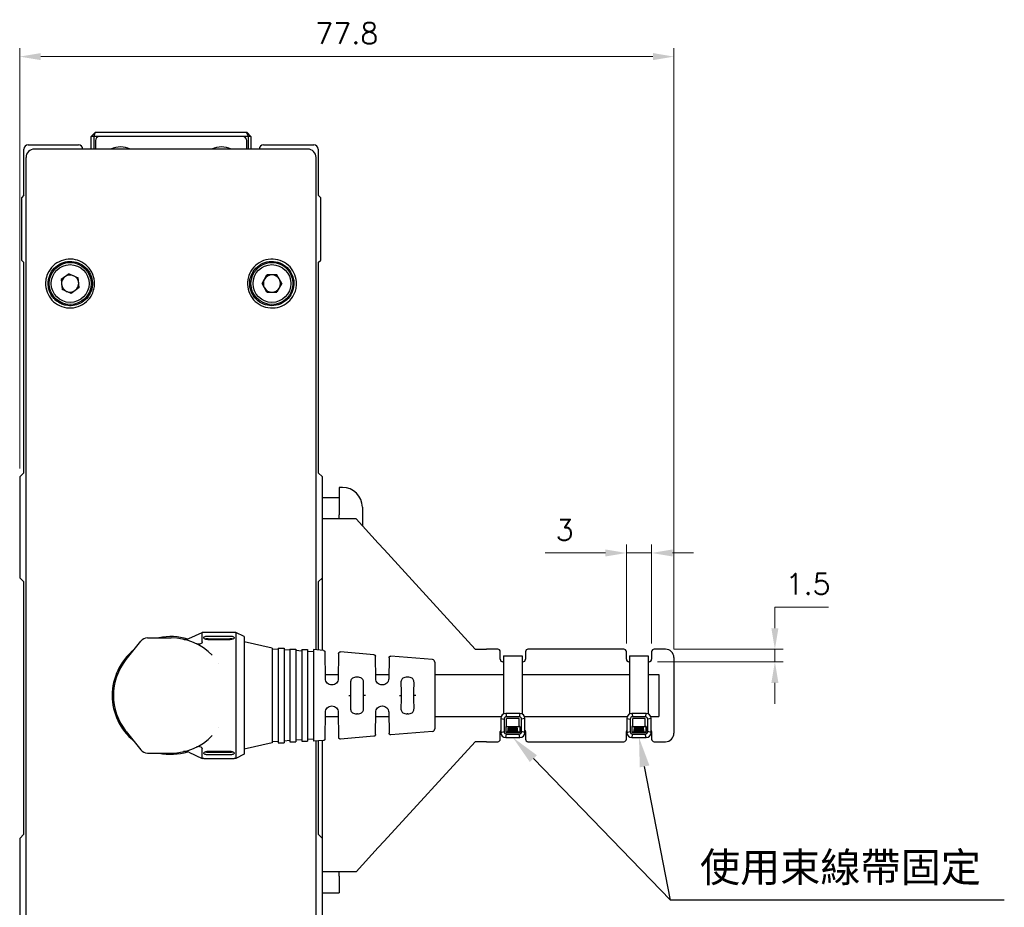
# Model space of a CAD drawing. Header units: millimetres. Extents: x 0 to 7391, y -1386 to 1500.
# Tile 116 of 127: x 7000 to 7117, y 720 to 826. Entities that reach past the tile are written whole.
import ezdxf

# ---------------------------------------------------------------- set-up
doc = ezdxf.new("R2010")
doc.units = ezdxf.units.MM
doc.header["$LTSCALE"] = 0.5
doc.layers.add('AM_5', color=3, linetype='Continuous', lineweight=25)
doc.layers.add('可見 (ISO)', color=7, linetype='Continuous', lineweight=25)
doc.styles.get("Standard").update_dxf_attribs({"font": 'arial.ttf'})
doc.styles.add('尺寸標註', font='romans.shx', dxfattribs={"bigfont": 'CHINESET.SHX'})
doc.dimstyles.new('CNS1$0', dxfattribs={"dimtxt": 2.5, "dimasz": 2.5, "dimexe": 1, "dimexo": 1, "dimgap": 1.5, "dimtad": 1, "dimtoh": 1, "dimdec": 1, "dimdsep": 46, "dimtxsty": '尺寸標註', "dimcen": 0, "dimclrd": 2, "dimclre": 2, "dimclrt": 1, "dimadec": 0, "dimazin": 2, "dimtp": 0.1, "dimtm": 0.1, "dimtfac": 0.71, "dimtdec": 1, "dimtmove": 0, "dimatfit": 0, "dimfxl": 0, "dimlwd": 13, "dimlwe": 13, "dimarcsym": 0})

# ---------------------------------------------------------------- blocks, each defined once
blk = doc.blocks.new('結束バンド-正')
h = blk.add_hatch()
h.set_pattern_fill('ANSI34', color=256, scale=0.01, angle=135)
h.set_pattern_definition([(180, (-455.40018, -1648.04103), (-1e-17, -0.1905), []), (180, (-455.43193, -1648.00928), (-1e-17, -0.1905), []), (180, (-455.46368, -1647.97753), (-1e-17, -0.1905), []), (180, (-455.49543, -1647.94578), (-1e-17, -0.1905), [])])
h.paths.add_polyline_path([(-0.51, -1.57), (-0.61, -2.24), (0.61, -2.24), (0.51, -1.57)])
for p, q in [((-1.11, 6.85), (1.1, 6.85)), ((1.1, 6.85), (1.1, -0.06)), ((0.84, 0), (-0.84, 0)), ((-0.84, 0), (-0.74, -0.4)), ((0.84, 0), (0.74, -0.4)), ((-1.44, -0.6), (-1.44, -2.27)), ((-1.44, -0.6), (-1.04, -0.7)), ((-0.74, -1.57), (-0.74, -0.6)), ((0.74, -1.57), (0.74, -0.6)), ((1.44, -0.6), (1.04, -0.7)), ((1.44, -2.27), (1.44, -0.6)), ((-1.44, -2.27), (-1.04, -2.17)), ((-0.74, -1.57), (-0.84, -1.57)), ((-0.61, -2.24), (-0.51, -1.57)), ((0.61, -2.24), (0.51, -1.57)), ((0.84, -1.57), (0.74, -1.57)), ((0.84, -1.57), (0.84, -2.17)), ((1.44, -2.27), (1.04, -2.17)), ((-0.84, -2.87), (-0.74, -2.47)), ((-0.84, -2.87), (0.84, -2.87)), ((0.84, -2.87), (0.74, -2.47))]:
    blk.add_line(p, q)
for points in [[(-1.11, 6.85), (-1.11, -0.06)], [(0.74, -0.6), (-0.74, -0.6)]]:
    blk.add_lwpolyline(points)
blk.add_lwpolyline([(-0.74, -2.47), (0.74, -2.47, 0.414214), (1.04, -2.17), (1.04, -0.7, 0.414214), (0.74, -0.4), (-0.74, -0.4, 0.414214), (-1.04, -0.7), (-1.04, -2.17, 0.414214)], format="xyb", close=True)
blk.add_lwpolyline([(-0.84, -1.57), (-0.84, -2.17, 0.414214), (-0.74, -2.27), (0.74, -2.27, 0.414214), (0.84, -2.17)], format="xyb")
blk.add_lwpolyline([(-0.81, -1.57), (0.81, -1.57), (0.81, -2.24), (-0.81, -2.24)], close=True)
for centre, start, end in [((-0.84, -0.6), 90, 180), ((0.84, -0.6), 0, 90), ((-0.84, -2.27), 180, 270), ((0.84, -2.27), 270, 0)]:
    blk.add_arc(centre, 0.6, start, end)
blk = doc.blocks.new('*D957')
at = {"layer": 'AM_5', "color": 2, "linetype": 'ByBlock', "lineweight": 13}
for p, q in [((7000.22, 772.55), (7000.22, 822.55)), ((7078.03, 751.05), (7078.03, 822.55)), ((7002.72, 821.55), (7075.53, 821.55))]:
    blk.add_line(p, q, dxfattribs=at)
at = {"layer": 'AM_5', "color": 2}
for points in [[(7002.72, 821.97), (7002.72, 821.13), (7000.22, 821.55)], [(7075.53, 821.97), (7075.53, 821.13), (7078.03, 821.55)]]:
    blk.add_solid(points, dxfattribs=at)
at = {"layer": 'Defpoints', "color": 0}
for p in [(7078.03, 821.55), (7000.22, 771.55), (7078.03, 750.05)]:
    blk.add_point(p, dxfattribs=at)
at = {"layer": 'AM_5', "color": 1, "insert": (7039.12, 824.3), "char_height": 2.5, "attachment_point": 5, "style": '尺寸標註'}
blk.add_mtext('77.8', dxfattribs=at)
blk = doc.blocks.new('*D958')
at = {"layer": 'AM_5', "color": 2, "linetype": 'ByBlock', "lineweight": 13}
for p, q in [((7072.37, 751.75), (7072.37, 763.5)), ((7075.37, 751.75), (7075.37, 763.5)), ((7069.87, 762.5), (7062.7, 762.5)), ((7075.37, 762.5), (7072.37, 762.5)), ((7077.87, 762.5), (7080.37, 762.5))]:
    blk.add_line(p, q, dxfattribs=at)
at = {"layer": 'AM_5', "color": 2}
for points in [[(7069.87, 762.92), (7069.87, 762.08), (7072.37, 762.5)], [(7077.87, 762.92), (7077.87, 762.08), (7075.37, 762.5)]]:
    blk.add_solid(points, dxfattribs=at)
at = {"layer": 'Defpoints', "color": 0}
for p in [(7075.37, 762.5), (7072.37, 750.75), (7075.37, 750.75)]:
    blk.add_point(p, dxfattribs=at)
at = {"layer": 'AM_5', "color": 1, "insert": (7065.03, 765.25), "char_height": 2.5, "attachment_point": 5, "style": '尺寸標註'}
blk.add_mtext('3', dxfattribs=at)
blk = doc.blocks.new('*D972')
at = {"layer": 'AM_5', "color": 2, "linetype": 'ByBlock', "lineweight": 13}
for p, q in [((7090.03, 753.55), (7090.03, 756.05)), ((7090.03, 756.05), (7096.41, 756.05)), ((7078.03, 751.05), (7091.03, 751.05)), ((7090.03, 749.55), (7090.03, 751.05)), ((7076.07, 749.55), (7091.03, 749.55)), ((7090.03, 747.05), (7090.03, 744.55))]:
    blk.add_line(p, q, dxfattribs=at)
at = {"layer": 'AM_5', "color": 2}
for points in [[(7089.61, 753.55), (7090.45, 753.55), (7090.03, 751.05)], [(7089.61, 747.05), (7090.45, 747.05), (7090.03, 749.55)]]:
    blk.add_solid(points, dxfattribs=at)
at = {"layer": 'Defpoints', "color": 0}
for p in [(7077.03, 751.05), (7090.03, 751.05), (7075.07, 749.55)]:
    blk.add_point(p, dxfattribs=at)
at = {"layer": 'AM_5', "color": 1, "insert": (7093.97, 758.8), "char_height": 2.5, "attachment_point": 5, "style": '尺寸標註'}
blk.add_mtext('1.5', dxfattribs=at)
blk = doc.blocks.new('*S933')
at = {"layer": 'AM_5'}
for p, q in [((1098.1, -470.86), (1081.79, -454.03)), ((1098.1, -470.86), (1095.02, -454.96)), ((1137.8, -470.86), (1098.1, -470.86))]:
    blk.add_line(p, q, dxfattribs=at)
at = {"layer": 'AM_5', "linetype": 'Continuous'}
for points in [[(1082.21, -453.63), (1081.37, -454.44), (1079.35, -451.52)], [(1095.59, -454.84), (1094.45, -455.07), (1094.35, -451.52)]]:
    blk.add_trace(points, dxfattribs=at)
at = {"layer": 'AM_5', "color": 2, "insert": (1101.6, -469.11), "char_height": 3.5, "attachment_point": 7}
blk.add_mtext('{\\fPMingLiU|b0|i0|c136|p18;使用束線帶固定}', dxfattribs=at)

msp = doc.modelspace()

# ---------------------------------------------------------------- linework, layer by layer
at = {"layer": '可見 (ISO)'}
for p, q in [((7009.216, 812.55), (7008.716, 812.05)), ((7008.716, 810.55), (7008.716, 812.05)), ((7009.016, 812.05), (7008.716, 812.05)), ((7009.016, 812.05), (7009.224, 812.55)), ((7009.716, 812.05), (7009.016, 812.05)), ((7009.016, 812.05), (7009.016, 810.55)), ((7009.216, 812.55), (7009.224, 812.55)), ((7009.216, 811.55), (7009.216, 810.55)), ((7009.224, 812.55), (7027.209, 812.55)), ((7026.716, 812.05), (7009.716, 812.05)), ((7027.416, 812.05), (7026.716, 812.05)), ((7027.209, 812.55), (7027.216, 812.55)), ((7027.416, 812.05), (7027.209, 812.55)), ((7027.716, 812.05), (7027.216, 812.55)), ((7027.216, 810.55), (7027.216, 811.55)), ((7027.416, 810.55), (7027.416, 812.05)), ((7027.716, 812.05), (7027.416, 812.05)), ((7027.716, 812.05), (7027.716, 810.55)), ((7000.716, 805.05), (7000.716, 810.55)), ((7001.216, 811.05), (7007.216, 811.05)), ((7034.468, 810.55), (7001.965, 810.55)), ((7029.216, 811.05), (7035.216, 811.05)), ((7035.716, 810.55), (7035.716, 805.05)), ((7000.966, 809.551), (7000.966, 710.548)), ((7035.466, 750.974), (7035.466, 809.551)), ((7000.716, 805.05), (7000.416, 804.75)), ((7000.416, 804.75), (7000.416, 797.35)), ((7036.016, 804.75), (7035.716, 805.05)), ((7036.016, 797.35), (7036.016, 804.75)), ((7000.416, 797.35), (7000.716, 797.05)), ((7000.716, 772.05), (7000.716, 797.05)), ((7035.716, 797.05), (7036.016, 797.35)), ((7035.716, 797.05), (7035.716, 772.05)), ((7006.095, 795.724), (7005.139, 795.032)), ((7006.095, 795.724), (7007.173, 795.242)), ((7007.294, 794.067), (7007.173, 795.242)), ((7029.036, 794.55), (7029.626, 795.572)), ((7030.807, 795.572), (7029.626, 795.572)), ((7031.397, 794.55), (7030.807, 795.572)), ((7005.139, 795.032), (7005.26, 793.858)), ((7007.294, 794.067), (7006.337, 793.375)), ((7029.626, 793.527), (7029.036, 794.55)), ((7031.397, 794.55), (7030.807, 793.527)), ((7006.337, 793.375), (7005.26, 793.858)), ((7029.626, 793.527), (7030.807, 793.527)), ((7000.716, 772.05), (7000.216, 771.55)), ((7036.216, 771.55), (7035.716, 772.05)), ((7000.216, 771.55), (7000.216, 759.55)), ((7036.216, 769.05), (7036.216, 771.55)), ((7038.216, 770.3), (7038.216, 769.05)), ((7038.596, 770.3), (7038.216, 770.3)), ((7038.216, 769.05), (7036.216, 769.05)), ((7036.216, 767.05), (7036.216, 769.05)), ((7038.216, 769.05), (7038.216, 767.05)), ((7036.216, 766.55), (7036.216, 767.05)), ((7038.216, 766.55), (7038.216, 767.05)), ((7040.966, 767.93), (7040.966, 765.728)), ((7036.216, 750.912), (7036.216, 766.55)), ((7040.216, 766.55), (7036.216, 766.55)), ((7042.864, 763.65), (7040.216, 766.55)), ((7043.548, 762.901), (7042.864, 763.65)), ((7054.368, 751.05), (7043.548, 762.901)), ((7000.216, 759.55), (7000.716, 759.05)), ((7000.716, 729.05), (7000.716, 759.05)), ((7035.716, 759.05), (7036.216, 759.55)), ((7035.716, 759.05), (7035.716, 750.953)), ((7020.319, 752.31), (7021.916, 753.05)), ((7021.916, 751.912), (7021.916, 753.05)), ((7022.116, 753.05), (7021.916, 753.05)), ((7025.216, 753.033), (7022.616, 753.033)), ((7025.916, 753.05), (7025.716, 753.05)), ((7025.916, 753.05), (7025.916, 738.05)), ((7026.916, 752.55), (7025.916, 753.05)), ((7012.86, 749.819), (7014.616, 752.023)), ((7015.398, 752.4), (7018.216, 752.4)), ((7022.616, 752.621), (7025.216, 752.621)), ((7022.616, 752.302), (7025.216, 752.302)), ((7025.216, 752.183), (7022.616, 752.183)), ((7026.916, 752.55), (7026.916, 738.55)), ((7030.256, 751.175), (7026.916, 751.925)), ((7021.916, 751.315), (7021.916, 751.315)), ((7030.256, 751.175), (7030.256, 739.925)), ((7030.956, 751.026), (7030.256, 751.075)), ((7030.956, 751.175), (7030.956, 739.925)), ((7030.956, 751.175), (7031.656, 751.175)), ((7031.656, 751.175), (7031.656, 739.925)), ((7032.356, 750.928), (7031.656, 750.977)), ((7032.356, 751.05), (7032.356, 740.05)), ((7032.356, 751.05), (7033.056, 751.05)), ((7033.056, 751.05), (7033.056, 740.05)), ((7033.756, 750.83), (7033.056, 750.879)), ((7033.756, 751), (7033.756, 740.1)), ((7033.756, 751), (7034.456, 751)), ((7034.456, 751), (7034.456, 740.1)), ((7035.156, 750.732), (7034.456, 750.781)), ((7035.156, 751), (7035.156, 740.1)), ((7036.343, 750.901), (7035.156, 751)), ((7036.57, 747.539), (7036.526, 750.705)), ((7042.35, 750.401), (7038.363, 750.733)), ((7054.368, 751.05), (7055.736, 751.05)), ((7057.068, 751.05), (7055.736, 751.05)), ((7057.368, 749.85), (7057.368, 750.75)), ((7060.368, 750.75), (7060.368, 749.85)), ((7072.068, 751.05), (7060.668, 751.05)), ((7072.368, 749.85), (7072.368, 750.75)), ((7075.368, 750.75), (7075.368, 749.85)), ((7077.031, 751.05), (7075.668, 751.05)), ((7038.146, 750.537), (7038.104, 747.539)), ((7042.57, 747.539), (7042.533, 750.205)), ((7044.139, 750.038), (7044.104, 747.539)), ((7049.302, 749.823), (7044.356, 750.234)), ((7049.577, 749.524), (7049.577, 741.576)), ((7057.762, 749.55), (7057.668, 749.55)), ((7060.068, 749.55), (7059.966, 749.55)), ((7072.762, 749.55), (7072.668, 749.55)), ((7075.068, 749.55), (7074.966, 749.55)), ((7078.031, 750.05), (7078.031, 741.05)), ((7023.811, 749.344), (7023.811, 749.344)), ((7036.563, 748.05), (7038.111, 748.05)), ((7040.374, 747.732), (7040.3, 747.732)), ((7042.563, 748.05), (7044.111, 748.05)), ((7046.374, 747.732), (7046.3, 747.732)), ((7049.577, 748.05), (7057.762, 748.05)), ((7059.966, 748.05), (7072.762, 748.05)), ((7074.966, 748.05), (7076.216, 748.05)), ((7076.216, 748.05), (7076.216, 743.05)), ((7037.354, 746.8), (7037.32, 746.8)), ((7043.354, 746.8), (7043.32, 746.8)), ((7039.372, 745.55), (7039.555, 745.55)), ((7039.555, 745.55), (7039.576, 745.55)), ((7041.118, 745.55), (7041.098, 745.55)), ((7045.376, 745.55), (7045.56, 745.55)), ((7045.56, 745.55), (7045.576, 745.55)), ((7047.113, 745.55), (7047.098, 745.55)), ((7047.33, 745.55), (7047.113, 745.55)), ((7037.32, 744.3), (7037.354, 744.3)), ((7043.32, 744.3), (7043.354, 744.3)), ((7036.526, 740.395), (7036.57, 743.56)), ((7036.563, 743.05), (7038.111, 743.05)), ((7038.104, 743.56), (7038.146, 740.563)), ((7040.382, 743.367), (7040.3, 743.367)), ((7042.533, 740.895), (7042.57, 743.56)), ((7042.563, 743.05), (7044.111, 743.05)), ((7044.104, 743.56), (7044.139, 741.062)), ((7046.374, 743.367), (7046.3, 743.367)), ((7049.577, 743.05), (7057.478, 743.05)), ((7060.258, 743.05), (7072.478, 743.05)), ((7075.258, 743.05), (7076.216, 743.05)), ((7012.86, 741.28), (7014.616, 739.077)), ((7023.811, 741.755), (7023.811, 741.755)), ((7049.302, 741.277), (7044.356, 740.865)), ((7057.368, 740.35), (7057.368, 741.25)), ((7060.368, 741.25), (7060.368, 740.35)), ((7072.368, 740.35), (7072.368, 741.25)), ((7075.368, 741.25), (7075.368, 740.35)), ((7030.956, 740.074), (7030.256, 740.025)), ((7032.356, 740.172), (7031.656, 740.123)), ((7033.756, 740.27), (7033.056, 740.221)), ((7033.756, 740.1), (7034.456, 740.1)), ((7035.156, 740.367), (7034.456, 740.319)), ((7036.343, 740.199), (7035.156, 740.1)), ((7035.466, 710.548), (7035.466, 740.126)), ((7035.716, 740.146), (7035.716, 729.05)), ((7036.216, 724.55), (7036.216, 740.188)), ((7042.35, 740.698), (7038.363, 740.367)), ((7021.916, 739.785), (7021.916, 739.785)), ((7021.916, 738.05), (7021.916, 739.188)), ((7022.616, 738.917), (7025.216, 738.917)), ((7030.256, 739.925), (7026.916, 739.175)), ((7030.956, 739.925), (7031.656, 739.925)), ((7032.356, 740.05), (7033.056, 740.05)), ((7043.548, 728.199), (7054.368, 740.05)), ((7055.736, 740.05), (7054.368, 740.05)), ((7055.736, 740.05), (7057.068, 740.05)), ((7060.668, 740.05), (7072.068, 740.05)), ((7075.668, 740.05), (7077.031, 740.05)), ((7015.398, 738.7), (7018.216, 738.7)), ((7020.319, 738.79), (7021.916, 738.05)), ((7022.116, 738.05), (7021.916, 738.05)), ((7022.616, 738.798), (7025.216, 738.798)), ((7025.216, 738.479), (7022.616, 738.479)), ((7022.616, 738.066), (7025.216, 738.066)), ((7025.916, 738.05), (7025.716, 738.05)), ((7026.916, 738.55), (7025.916, 738.05)), ((7000.716, 729.05), (7000.216, 728.55)), ((7000.216, 728.55), (7000.216, 709.55)), ((7036.216, 728.55), (7035.716, 729.05)), ((7040.216, 724.55), (7042.864, 727.449)), ((7042.864, 727.449), (7043.548, 728.199)), ((7036.216, 724.05), (7036.216, 724.55)), ((7040.216, 724.55), (7036.216, 724.55)), ((7036.216, 722.05), (7036.216, 724.05)), ((7038.216, 724.05), (7038.216, 724.55)), ((7038.216, 724.05), (7038.216, 722.05)), ((7036.216, 709.55), (7036.216, 722.05)), ((7036.216, 722.05), (7038.216, 722.05))]:
    msp.add_line(p, q, dxfattribs=at)
for centre, radius in [((7006.216, 794.55), 2.5), ((7006.216, 794.55), 2.25), ((7030.216, 794.55), 2.5), ((7030.216, 794.55), 2.25)]:
    msp.add_circle(centre, radius, dxfattribs=at)
for centre, radius, start, end in [((7009.716, 811.55), 0.5, 90, 180), ((7026.716, 811.55), 0.5, 0, 90), ((7001.216, 810.55), 0.5, 90, 180), ((7007.216, 810.55), 0.5, 0, 90), ((7012.216, 808.05), 2.75, 65.38002, 114.61998), ((7024.216, 808.05), 2.75, 65.38002, 114.61998), ((7029.216, 810.55), 0.5, 90, 180), ((7035.216, 810.55), 0.5, 0, 90), ((7006.216, 794.55), 1.022, 125.88405, 185.88405), ((7006.216, 794.55), 1.022, 65.88405, 125.88405), ((7006.216, 794.55), 1.022, 5.88405, 65.88405), ((7030.216, 794.55), 1.022, 90, 150), ((7030.216, 794.55), 1.022, 30, 90), ((7006.216, 794.55), 1.022, 185.88405, 245.88405), ((7006.216, 794.55), 1.022, 305.88405, 5.88405), ((7030.216, 794.55), 1.022, 150, 210), ((7030.216, 794.55), 1.022, 210, 270), ((7030.216, 794.55), 1.022, 270, 330), ((7030.216, 794.55), 1.022, 330, 30), ((7006.216, 794.55), 1.022, 245.88405, 305.88405), ((7038.596, 767.93), 2.37, 0, 90), ((7015.398, 751.4), 1, 90, 141.44505), ((7018.216, 745.55), 7, 73.55747, 101.88264), ((7018.216, 745.55), 6.85, 44.24562, 90), ((7018.216, 745.55), 7, 129.56242, 230.43758), ((7057.068, 750.75), 0.3, 0, 90), ((7060.668, 750.75), 0.3, 90, 180), ((7072.068, 750.75), 0.3, 0, 90), ((7075.668, 750.75), 0.3, 90, 180), ((7077.031, 750.05), 1, 0, 90), ((7018.216, 745.55), 6.85, 141.44505, 218.55495), ((7049.277, 749.524), 0.3, 0, 85.2432), ((7057.668, 749.85), 0.3, 180, 270), ((7060.068, 749.85), 0.3, 270, 0), ((7072.668, 749.85), 0.3, 180, 270), ((7075.068, 749.85), 0.3, 270, 0), ((7049.277, 741.576), 0.3, 274.7568, 0), ((7057.668, 741.25), 0.3, 141.69302, 180), ((7060.068, 741.25), 0.3, 0, 38.30698), ((7072.668, 741.25), 0.3, 141.69302, 180), ((7075.068, 741.25), 0.3, 0, 38.30698), ((7018.216, 745.55), 6.85, 270, 315.75438), ((7057.068, 740.35), 0.3, 270, 0), ((7060.668, 740.35), 0.3, 180, 270), ((7072.068, 740.35), 0.3, 270, 0), ((7075.668, 740.35), 0.3, 180, 270), ((7077.031, 741.05), 1, 270, 0), ((7015.398, 739.7), 1, 218.55495, 270), ((7018.216, 745.55), 7, 258.11736, 286.44361)]:
    msp.add_arc(centre, radius, start, end, dxfattribs=at)
for centre, major_axis, ratio, start_param, end_param in [((7001.968, 809.548), (-0.709, 0.709), 0.9972647, 5.4991567, 7.0672139), ((7034.465, 809.548), (0.709, 0.709), 0.9972647, 5.4991567, 7.0672139), ((7039.598, 745.55), (-0.035, 2.5), 0.0087257, 0.9088014, 1.5708108), ((7041.076, 745.55), (-0.035, -2.5), 0.0087257, 1.5707818, 2.2327913), ((7045.598, 745.55), (-0.035, 2.5), 0.0087257, 0.9088014, 1.5708108), ((7047.076, 745.55), (-0.035, -2.5), 0.0087257, 1.5707818, 2.2327913), ((7039.598, 745.549), (0.035, 2.5), 0.0087257, 1.5707818, 2.2327913), ((7041.076, 745.55), (0.044, -2.5), 0.0087242, 0.9086288, 1.570644), ((7045.598, 745.549), (0.035, 2.5), 0.0087257, 1.5707818, 2.2327913), ((7047.076, 745.549), (0.035, -2.5), 0.0087257, 0.9088014, 1.5708108)]:
    msp.add_ellipse(centre, major_axis=major_axis, ratio=ratio, start_param=start_param, end_param=end_param, dxfattribs=at)
for points, knots in [([(7003.309, 794.851), (7003.34, 795.152), (7003.418, 795.446), (7003.695, 796.073), (7003.917, 796.388), (7004.471, 796.917), (7004.799, 797.124), (7005.513, 797.399), (7005.893, 797.465), (7006.653, 797.447), (7007.026, 797.365), (7007.718, 797.062), (7008.031, 796.845), (7008.557, 796.305), (7008.765, 795.986), (7009.048, 795.285), (7009.119, 794.91), (7009.117, 794.531), (7009.116, 794.319), (7009.091, 794.108), (7008.996, 793.694), (7008.926, 793.493), (7008.672, 792.959), (7008.443, 792.652), (7007.878, 792.14), (7007.547, 791.942), (7006.826, 791.684), (7006.442, 791.627), (7005.677, 791.666), (7005.302, 791.76), (7004.615, 792.086), (7004.308, 792.312), (7003.802, 792.866), (7003.607, 793.186), (7003.346, 793.884), (7003.284, 794.256), (7003.296, 794.703), (7003.301, 794.777), (7003.309, 794.851)], [-0.8931262, -0.8931262, -0.8931262, -0.8931262, -0.801986, -0.801986, -0.6868647, -0.6868647, -0.570809, -0.570809, -0.455122, -0.455122, -0.3407191, -0.3407191, -0.2271409, -0.2271409, -0.1136647, -0.1136647, 0, 0, 0, 0.0636369, 0.0636369, 0.1277536, 0.1277536, 0.2420447, 0.2420447, 0.3574093, 0.3574093, 0.4735573, 0.4735573, 0.5894344, 0.5894344, 0.7035971, 0.7035971, 0.8156548, 0.8156548, 0.9278499, 0.9278499, 0.9501622, 0.9501622, 0.9501622, 0.9501622]), ([(7027.332, 794.857), (7027.356, 795.083), (7027.407, 795.306), (7027.61, 795.878), (7027.805, 796.206), (7028.313, 796.773), (7028.621, 797.004), (7029.311, 797.336), (7029.687, 797.432), (7030.452, 797.473), (7030.836, 797.418), (7031.554, 797.165), (7031.884, 796.971), (7032.445, 796.471), (7032.673, 796.172), (7033.003, 795.505), (7033.103, 795.141), (7033.131, 794.769), (7033.148, 794.555), (7033.14, 794.34), (7033.077, 793.913), (7033.022, 793.703), (7032.808, 793.15), (7032.604, 792.828), (7032.083, 792.277), (7031.769, 792.054), (7031.071, 791.741), (7030.694, 791.655), (7029.93, 791.633), (7029.55, 791.697), (7028.839, 791.967), (7028.514, 792.169), (7027.962, 792.686), (7027.739, 792.994), (7027.425, 793.678), (7027.335, 794.046), (7027.312, 794.567), (7027.317, 794.712), (7027.332, 794.857)], [-0.867687, -0.867687, -0.867687, -0.867687, -0.7991376, -0.7991376, -0.6854219, -0.6854219, -0.5705372, -0.5705372, -0.454665, -0.454665, -0.3387435, -0.3387435, -0.2242665, -0.2242665, -0.1120817, -0.1120817, 0, 0, 0, 0.0644686, 0.0644686, 0.1294402, 0.1294402, 0.2428392, 0.2428392, 0.3580836, 0.3580836, 0.473839, 0.473839, 0.5890656, 0.5890656, 0.7032833, 0.7032833, 0.8164882, 0.8164882, 0.9289515, 0.9289515, 0.972677, 0.972677, 0.972677, 0.972677]), ([(7003.618, 794.823), (7003.59, 794.551), (7003.604, 794.277), (7003.73, 793.676), (7003.863, 793.36), (7004.149, 792.936), (7004.258, 792.804), (7004.5, 792.562), (7004.633, 792.454), (7004.918, 792.264), (7005.07, 792.182), (7005.388, 792.051), (7005.554, 792), (7006.001, 791.912), (7006.284, 791.902), (7006.844, 791.973), (7007.117, 792.053), (7007.372, 792.175), (7007.68, 792.323), (7007.957, 792.53), (7008.415, 793.037), (7008.592, 793.332), (7008.824, 793.972), (7008.877, 794.312), (7008.851, 794.994), (7008.771, 795.33), (7008.559, 795.796), (7008.474, 795.943), (7008.176, 796.361), (7007.923, 796.598), (7007.342, 796.963), (7007.018, 797.087), (7006.34, 797.204), (7005.992, 797.194), (7005.321, 797.043), (7005.004, 796.903), (7004.442, 796.508), (7004.202, 796.257), (7003.833, 795.679), (7003.707, 795.357), (7003.634, 794.954), (7003.625, 794.889), (7003.618, 794.823)], [1.1030973, 1.1030973, 1.1030973, 1.1030973, 1.1852293, 1.1852293, 1.2874594, 1.2874594, 1.3390779, 1.3390779, 1.3907537, 1.3907537, 1.4426774, 1.4426774, 1.4950724, 1.4950724, 1.5804341, 1.5804341, 1.6658037, 1.6658037, 1.6658037, 1.7689256, 1.7689256, 1.8713092, 1.8713092, 1.9735169, 1.9735169, 2.0761569, 2.0761569, 2.1272019, 2.1272019, 2.2304184, 2.2304184, 2.3341756, 2.3341756, 2.4383781, 2.4383781, 2.5423723, 2.5423723, 2.6460268, 2.6460268, 2.7489249, 2.7489249, 2.768901, 2.768901, 2.768901, 2.768901]), ([(7027.582, 794.828), (7027.57, 794.723), (7027.566, 794.617), (7027.57, 794.342), (7027.588, 794.174), (7027.658, 793.841), (7027.71, 793.677), (7027.843, 793.363), (7027.924, 793.214), (7028.115, 792.932), (7028.225, 792.8), (7028.59, 792.438), (7028.878, 792.247), (7029.512, 791.984), (7029.853, 791.917), (7030.544, 791.916), (7030.887, 791.985), (7031.387, 792.193), (7031.559, 792.288), (7031.879, 792.515), (7032.026, 792.646), (7032.157, 792.792), (7032.385, 793.046), (7032.562, 793.343), (7032.79, 793.985), (7032.841, 794.324), (7032.812, 795.001), (7032.732, 795.334), (7032.452, 795.95), (7032.253, 796.228), (7031.761, 796.696), (7031.47, 796.88), (7030.83, 797.129), (7030.487, 797.19), (7029.795, 797.175), (7029.453, 797.099), (7028.82, 796.82), (7028.535, 796.619), (7028.059, 796.121), (7027.872, 795.828), (7027.662, 795.289), (7027.606, 795.061), (7027.582, 794.828)], [0.9988743, 0.9988743, 0.9988743, 0.9988743, 1.0307821, 1.0307821, 1.0813894, 1.0813894, 1.1328526, 1.1328526, 1.1837396, 1.1837396, 1.2352453, 1.2352453, 1.3384729, 1.3384729, 1.4425993, 1.4425993, 1.5473952, 1.5473952, 1.6067124, 1.6067124, 1.6659389, 1.6659389, 1.6659389, 1.768983, 1.768983, 1.8707809, 1.8707809, 1.9724943, 1.9724943, 2.0744606, 2.0744606, 2.1776379, 2.1776379, 2.2822147, 2.2822147, 2.3869828, 2.3869828, 2.4910933, 2.4910933, 2.5943256, 2.5943256, 2.6648132, 2.6648132, 2.6648132, 2.6648132]), ([(7022.616, 753.033), (7022.554, 753.033), (7022.487, 753.034), (7022.363, 753.037), (7022.307, 753.039), (7022.218, 753.044), (7022.18, 753.046), (7022.129, 753.049), (7022.116, 753.05), (7022.116, 753.05)], [0.150722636, 0.150722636, 0.150722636, 0.150722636, 0.169562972, 0.169562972, 0.188403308, 0.188403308, 0.207243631, 0.207243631, 0.226083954, 0.226083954, 0.226083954, 0.226083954]), ([(7025.716, 753.05), (7025.716, 753.05), (7025.704, 753.049), (7025.653, 753.046), (7025.614, 753.044), (7025.526, 753.039), (7025.469, 753.037), (7025.346, 753.034), (7025.279, 753.033), (7025.216, 753.033)], [0.075361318, 0.075361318, 0.075361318, 0.075361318, 0.094201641, 0.094201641, 0.113041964, 0.113041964, 0.1318823, 0.1318823, 0.150722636, 0.150722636, 0.150722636, 0.150722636]), ([(7019.693, 752.239), (7019.693, 752.239), (7019.693, 752.239), (7019.693, 752.239), (7019.692, 752.239), (7019.692, 752.239), (7019.692, 752.239), (7019.691, 752.239), (7019.69, 752.239), (7019.689, 752.24), (7019.688, 752.24), (7019.687, 752.24), (7019.686, 752.24), (7019.686, 752.24), (7019.686, 752.24), (7019.687, 752.24), (7019.687, 752.24), (7019.688, 752.24), (7019.689, 752.24), (7019.69, 752.24), (7019.69, 752.239), (7019.69, 752.239), (7019.691, 752.239), (7019.693, 752.239), (7019.694, 752.239), (7019.702, 752.237), (7019.709, 752.236), (7019.725, 752.233), (7019.735, 752.231), (7019.766, 752.226), (7019.787, 752.223), (7019.849, 752.218), (7019.89, 752.217), (7020.064, 752.222), (7020.198, 752.254), (7020.319, 752.31)], [0, 0, 0, 0, 0.000292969, 0.000292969, 0.001269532, 0.001269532, 0.00322266, 0.00322266, 0.007128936, 0.007128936, 0.014941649, 0.014941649, 0.025539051, 0.025539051, 0.030589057, 0.030589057, 0.031581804, 0.031581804, 0.031829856, 0.031829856, 0.031952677, 0.031952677, 0.032075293, 0.032075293, 0.032567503, 0.032567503, 0.034521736, 0.034521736, 0.037656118, 0.037656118, 0.043904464, 0.043904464, 0.056226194, 0.056226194, 0.096055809, 0.096055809, 0.096055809, 0.096055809]), ([(7021.916, 751.912), (7021.916, 751.878), (7021.911, 751.841), (7021.885, 751.789), (7021.872, 751.771), (7021.839, 751.739), (7021.82, 751.726), (7021.796, 751.714)], [0.000003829, 0.000003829, 0.000003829, 0.000003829, 0.019270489, 0.019270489, 0.029540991, 0.029540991, 0.038873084, 0.038873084, 0.038873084, 0.038873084]), ([(7022.616, 752.183), (7022.554, 752.183), (7022.488, 752.19), (7022.367, 752.215), (7022.313, 752.234), (7022.223, 752.278), (7022.182, 752.306), (7022.129, 752.365), (7022.116, 752.396), (7022.116, 752.451), (7022.129, 752.479), (7022.181, 752.53), (7022.221, 752.552), (7022.311, 752.585), (7022.366, 752.599), (7022.488, 752.617), (7022.554, 752.621), (7022.616, 752.621)], [0.15772076, 0.15772076, 0.15772076, 0.15772076, 0.17651774, 0.17651774, 0.19531472, 0.19531472, 0.2162376, 0.2162376, 0.23716049, 0.23716049, 0.25756711, 0.25756711, 0.27797373, 0.27797373, 0.29670763, 0.29670763, 0.31544152, 0.31544152, 0.31544152, 0.31544152]), ([(7022.616, 752.302), (7022.554, 752.302), (7022.488, 752.297), (7022.371, 752.279), (7022.319, 752.266), (7022.277, 752.251)], [0, 0, 0, 0, 0.018724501, 0.018724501, 0.036164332, 0.036164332, 0.036164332, 0.036164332]), ([(7025.216, 752.621), (7025.28, 752.621), (7025.348, 752.616), (7025.471, 752.598), (7025.526, 752.584), (7025.616, 752.55), (7025.654, 752.528), (7025.705, 752.478), (7025.716, 752.45), (7025.716, 752.396), (7025.704, 752.366), (7025.654, 752.309), (7025.615, 752.281), (7025.527, 752.237), (7025.472, 752.217), (7025.349, 752.19), (7025.281, 752.183), (7025.216, 752.183)], [0, 0, 0, 0, 0.01909951, 0.01909951, 0.03819901, 0.03819901, 0.05824073, 0.05824073, 0.07828245, 0.07828245, 0.09866717, 0.09866717, 0.11905189, 0.11905189, 0.13839006, 0.13839006, 0.15772823, 0.15772823, 0.15772823, 0.15772823]), ([(7025.555, 752.251), (7025.514, 752.266), (7025.464, 752.279), (7025.348, 752.297), (7025.28, 752.302), (7025.216, 752.302)], [0.280686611, 0.280686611, 0.280686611, 0.280686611, 0.297739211, 0.297739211, 0.316864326, 0.316864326, 0.316864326, 0.316864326]), ([(7021.796, 751.714), (7021.701, 751.668), (7021.604, 751.642), (7021.43, 751.634), (7021.353, 751.647), (7021.273, 751.681), (7021.263, 751.685), (7021.253, 751.69)], [-0.070670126, -0.070670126, -0.070670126, -0.070670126, -0.032952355, -0.032952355, 0, 0, 0.004719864, 0.004719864, 0.004719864, 0.004719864]), ([(7036.343, 750.901), (7036.364, 750.899), (7036.385, 750.894), (7036.425, 750.877), (7036.444, 750.865), (7036.476, 750.836), (7036.49, 750.819), (7036.511, 750.781), (7036.519, 750.76), (7036.525, 750.727), (7036.526, 750.716), (7036.526, 750.705)], [0, 0, 0, 0, 0.006422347, 0.006422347, 0.012926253, 0.012926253, 0.019427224, 0.019427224, 0.0259283, 0.0259283, 0.029357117, 0.029357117, 0.029357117, 0.029357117]), ([(7038.146, 750.537), (7038.146, 750.549), (7038.148, 750.562), (7038.155, 750.6), (7038.166, 750.626), (7038.197, 750.669), (7038.217, 750.688), (7038.261, 750.717), (7038.287, 750.727), (7038.33, 750.734), (7038.346, 750.734), (7038.363, 750.733)], [0, 0, 0, 0, 0.003801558, 0.003801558, 0.011767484, 0.011767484, 0.019733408, 0.019733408, 0.02769933, 0.02769933, 0.032618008, 0.032618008, 0.032618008, 0.032618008]), ([(7042.35, 750.401), (7042.371, 750.399), (7042.392, 750.394), (7042.432, 750.377), (7042.451, 750.365), (7042.483, 750.336), (7042.497, 750.319), (7042.518, 750.281), (7042.526, 750.26), (7042.532, 750.228), (7042.533, 750.216), (7042.533, 750.205)], [0, 0, 0, 0, 0.006422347, 0.006422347, 0.012926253, 0.012926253, 0.019427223, 0.019427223, 0.0259283, 0.0259283, 0.029357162, 0.029357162, 0.029357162, 0.029357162]), ([(7044.139, 750.038), (7044.139, 750.05), (7044.141, 750.063), (7044.149, 750.102), (7044.159, 750.127), (7044.19, 750.171), (7044.21, 750.19), (7044.254, 750.218), (7044.28, 750.228), (7044.323, 750.235), (7044.339, 750.236), (7044.356, 750.234)], [0, 0, 0, 0, 0.003801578, 0.003801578, 0.011767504, 0.011767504, 0.019733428, 0.019733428, 0.027699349, 0.027699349, 0.032618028, 0.032618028, 0.032618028, 0.032618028]), ([(7037.32, 746.8), (7037.221, 746.8), (7037.121, 746.82), (7037.03, 746.858), (7036.939, 746.897), (7036.855, 746.954), (7036.786, 747.024), (7036.717, 747.094), (7036.663, 747.177), (7036.626, 747.266), (7036.59, 747.354), (7036.572, 747.448), (7036.57, 747.539)], [0, 0, 0, 0, 0.25, 0.25, 0.25, 0.5, 0.5, 0.5, 0.75, 0.75, 0.75, 1, 1, 1, 1]), ([(7038.104, 747.539), (7038.103, 747.447), (7038.084, 747.352), (7038.048, 747.265), (7038.012, 747.177), (7037.958, 747.094), (7037.89, 747.025), (7037.822, 746.955), (7037.738, 746.898), (7037.647, 746.859), (7037.555, 746.82), (7037.455, 746.8), (7037.354, 746.8)], [0, 0, 0, 0, 0.25, 0.25, 0.25, 0.5, 0.5, 0.5, 0.75, 0.75, 0.75, 1, 1, 1, 1]), ([(7040.3, 747.732), (7040.209, 747.732), (7040.113, 747.722), (7039.938, 747.681), (7039.86, 747.65), (7039.74, 747.573), (7039.684, 747.518), (7039.585, 747.364), (7039.559, 747.221), (7039.559, 747.087)], [0, 0, 0, 0, 0.0273214, 0.0273214, 0.0546428, 0.0546428, 0.08158389, 0.08158389, 0.13233589, 0.13233589, 0.13233589, 0.13233589]), ([(7041.115, 747.087), (7041.116, 747.221), (7041.09, 747.365), (7040.99, 747.518), (7040.934, 747.574), (7040.814, 747.65), (7040.735, 747.681), (7040.561, 747.723), (7040.465, 747.732), (7040.374, 747.732)], [1.02693899, 1.02693899, 1.02693899, 1.02693899, 1.07774763, 1.07774763, 1.10472953, 1.10472953, 1.13199978, 1.13199978, 1.15927002, 1.15927002, 1.15927002, 1.15927002]), ([(7043.32, 746.8), (7043.22, 746.8), (7043.12, 746.82), (7043.028, 746.859), (7042.937, 746.898), (7042.852, 746.956), (7042.783, 747.026), (7042.715, 747.097), (7042.661, 747.18), (7042.625, 747.268), (7042.589, 747.357), (7042.572, 747.449), (7042.57, 747.539)], [0, 0, 0, 0, 0.25, 0.25, 0.25, 0.5, 0.5, 0.5, 0.75, 0.75, 0.75, 1, 1, 1, 1]), ([(7044.104, 747.539), (7044.103, 747.448), (7044.084, 747.355), (7044.049, 747.267), (7044.013, 747.18), (7043.96, 747.097), (7043.892, 747.027), (7043.824, 746.957), (7043.741, 746.899), (7043.649, 746.86), (7043.557, 746.821), (7043.455, 746.8), (7043.354, 746.8)], [0, 0, 0, 0, 0.25, 0.25, 0.25, 0.5, 0.5, 0.5, 0.75, 0.75, 0.75, 1, 1, 1, 1]), ([(7046.3, 747.732), (7046.209, 747.732), (7046.113, 747.722), (7045.938, 747.681), (7045.86, 747.65), (7045.74, 747.573), (7045.684, 747.518), (7045.585, 747.364), (7045.559, 747.221), (7045.559, 747.087)], [0, 0, 0, 0, 0.0273214, 0.0273214, 0.0546428, 0.0546428, 0.08158389, 0.08158389, 0.13233589, 0.13233589, 0.13233589, 0.13233589]), ([(7047.115, 747.087), (7047.116, 747.221), (7047.09, 747.365), (7046.99, 747.518), (7046.934, 747.574), (7046.814, 747.65), (7046.735, 747.681), (7046.561, 747.723), (7046.465, 747.732), (7046.374, 747.732)], [1.02693899, 1.02693899, 1.02693899, 1.02693899, 1.07774763, 1.07774763, 1.10472953, 1.10472953, 1.13199978, 1.13199978, 1.15927002, 1.15927002, 1.15927002, 1.15927002]), ([(7041.334, 745.55), (7041.333, 745.55), (7041.321, 745.55), (7041.295, 745.55), (7041.285, 745.55), (7041.254, 745.55), (7041.234, 745.55), (7041.193, 745.55), (7041.173, 745.55), (7041.144, 745.55), (7041.134, 745.55), (7041.121, 745.55), (7041.118, 745.55), (7041.118, 745.55)], [0, 0, 0, 0, 0.0002916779, 0.0002916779, 0.0004756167, 0.0004756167, 0.0008656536, 0.0008656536, 0.0013387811, 0.0013387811, 0.0017364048, 0.0017364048, 0.0021021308, 0.0021021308, 0.0021021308, 0.0021021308]), ([(7036.57, 743.56), (7036.572, 743.652), (7036.59, 743.746), (7036.626, 743.835), (7036.663, 743.923), (7036.717, 744.007), (7036.786, 744.076), (7036.855, 744.146), (7036.939, 744.203), (7037.03, 744.242), (7037.122, 744.28), (7037.222, 744.3), (7037.32, 744.3)], [0, 0, 0, 0, 0.25, 0.25, 0.25, 0.5, 0.5, 0.5, 0.75, 0.75, 0.75, 1, 1, 1, 1]), ([(7037.354, 744.3), (7037.559, 744.3), (7037.753, 744.215), (7038.027, 743.934), (7038.102, 743.746), (7038.104, 743.56)], [0, 0, 0, 0, 0.5, 0.5, 1, 1, 1, 1]), ([(7039.559, 744.013), (7039.559, 743.879), (7039.585, 743.735), (7039.684, 743.582), (7039.74, 743.526), (7039.86, 743.45), (7039.938, 743.418), (7040.113, 743.377), (7040.209, 743.367), (7040.3, 743.367)], [0.44729914, 0.44729914, 0.44729914, 0.44729914, 0.49805114, 0.49805114, 0.52499224, 0.52499224, 0.55231364, 0.55231364, 0.57963504, 0.57963504, 0.57963504, 0.57963504]), ([(7040.382, 743.367), (7040.472, 743.367), (7040.569, 743.377), (7040.743, 743.418), (7040.821, 743.45), (7040.941, 743.526), (7040.997, 743.581), (7041.096, 743.735), (7041.122, 743.879), (7041.12, 744.013)], [0.57965845, 0.57965845, 0.57965845, 0.57965845, 0.60690808, 0.60690808, 0.63415772, 0.63415772, 0.66112017, 0.66112017, 0.71191188, 0.71191188, 0.71191188, 0.71191188]), ([(7042.57, 743.56), (7042.572, 743.65), (7042.59, 743.744), (7042.625, 743.832), (7042.661, 743.92), (7042.715, 744.004), (7042.784, 744.074), (7042.853, 744.144), (7042.937, 744.202), (7043.029, 744.241), (7043.121, 744.28), (7043.221, 744.3), (7043.32, 744.3)], [0, 0, 0, 0, 0.25, 0.25, 0.25, 0.5, 0.5, 0.5, 0.75, 0.75, 0.75, 1, 1, 1, 1]), ([(7043.354, 744.3), (7043.561, 744.3), (7043.756, 744.213), (7044.03, 743.931), (7044.102, 743.743), (7044.104, 743.56)], [0, 0, 0, 0, 0.5, 0.5, 1, 1, 1, 1]), ([(7045.559, 744.013), (7045.559, 743.879), (7045.585, 743.735), (7045.684, 743.582), (7045.74, 743.526), (7045.86, 743.45), (7045.938, 743.418), (7046.113, 743.377), (7046.209, 743.367), (7046.3, 743.367)], [0.44729914, 0.44729914, 0.44729914, 0.44729914, 0.49805114, 0.49805114, 0.52499224, 0.52499224, 0.55231364, 0.55231364, 0.57963504, 0.57963504, 0.57963504, 0.57963504]), ([(7046.374, 743.367), (7046.465, 743.367), (7046.561, 743.377), (7046.735, 743.418), (7046.814, 743.45), (7046.934, 743.526), (7046.99, 743.581), (7047.09, 743.735), (7047.116, 743.879), (7047.115, 744.013)], [0.57963504, 0.57963504, 0.57963504, 0.57963504, 0.60690528, 0.60690528, 0.63417553, 0.63417553, 0.66115743, 0.66115743, 0.71196607, 0.71196607, 0.71196607, 0.71196607]), ([(7036.526, 740.395), (7036.526, 740.388), (7036.526, 740.38), (7036.524, 740.366), (7036.523, 740.359), (7036.518, 740.338), (7036.513, 740.325), (7036.496, 740.289), (7036.479, 740.267), (7036.44, 740.231), (7036.416, 740.217), (7036.375, 740.203), (7036.359, 740.2), (7036.343, 740.199)], [0, 0, 0, 0, 0.002187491, 0.002187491, 0.004348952, 0.004348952, 0.008496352, 0.008496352, 0.016462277, 0.016462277, 0.024428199, 0.024428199, 0.029346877, 0.029346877, 0.029346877, 0.029346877]), ([(7038.363, 740.367), (7038.341, 740.365), (7038.319, 740.367), (7038.278, 740.377), (7038.257, 740.385), (7038.22, 740.409), (7038.204, 740.424), (7038.177, 740.457), (7038.166, 740.477), (7038.154, 740.507), (7038.151, 740.518), (7038.147, 740.54), (7038.146, 740.552), (7038.146, 740.563)], [0, 0, 0, 0, 0.006414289, 0.006414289, 0.012918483, 0.012918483, 0.019419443, 0.019419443, 0.02592052, 0.02592052, 0.029248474, 0.029248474, 0.032674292, 0.032674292, 0.032674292, 0.032674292]), ([(7042.533, 740.895), (7042.533, 740.888), (7042.533, 740.88), (7042.531, 740.866), (7042.529, 740.859), (7042.525, 740.838), (7042.52, 740.825), (7042.503, 740.789), (7042.486, 740.766), (7042.447, 740.731), (7042.423, 740.717), (7042.382, 740.703), (7042.366, 740.7), (7042.35, 740.698)], [0, 0, 0, 0, 0.002187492, 0.002187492, 0.004348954, 0.004348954, 0.008496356, 0.008496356, 0.016462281, 0.016462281, 0.024428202, 0.024428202, 0.029346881, 0.029346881, 0.029346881, 0.029346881]), ([(7044.356, 740.865), (7044.334, 740.864), (7044.312, 740.865), (7044.271, 740.875), (7044.25, 740.884), (7044.213, 740.907), (7044.197, 740.922), (7044.17, 740.956), (7044.159, 740.975), (7044.147, 741.006), (7044.144, 741.017), (7044.14, 741.039), (7044.139, 741.05), (7044.139, 741.062)], [0, 0, 0, 0, 0.006414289, 0.006414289, 0.012918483, 0.012918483, 0.019419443, 0.019419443, 0.02592052, 0.02592052, 0.029248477, 0.029248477, 0.032674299, 0.032674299, 0.032674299, 0.032674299]), ([(7021.796, 739.385), (7021.701, 739.432), (7021.604, 739.458), (7021.43, 739.465), (7021.353, 739.452), (7021.273, 739.419), (7021.263, 739.414), (7021.253, 739.41)], [0.000001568, 0.000001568, 0.000001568, 0.000001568, 0.037733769, 0.037733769, 0.070683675, 0.070683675, 0.075426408, 0.075426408, 0.075426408, 0.075426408]), ([(7021.796, 739.385), (7021.82, 739.374), (7021.839, 739.36), (7021.872, 739.329), (7021.885, 739.311), (7021.911, 739.258), (7021.916, 739.222), (7021.916, 739.188)], [0.000001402, 0.000001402, 0.000001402, 0.000001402, 0.00932853, 0.00932853, 0.019592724, 0.019592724, 0.03886697, 0.03886697, 0.03886697, 0.03886697]), ([(7022.616, 738.479), (7022.554, 738.479), (7022.488, 738.483), (7022.366, 738.501), (7022.311, 738.515), (7022.221, 738.548), (7022.181, 738.57), (7022.129, 738.62), (7022.116, 738.649), (7022.116, 738.704), (7022.129, 738.735), (7022.182, 738.794), (7022.223, 738.822), (7022.313, 738.865), (7022.367, 738.884), (7022.488, 738.91), (7022.554, 738.917), (7022.616, 738.917)], [0.15772076, 0.15772076, 0.15772076, 0.15772076, 0.17645465, 0.17645465, 0.19518854, 0.19518854, 0.21559516, 0.21559516, 0.23600179, 0.23600179, 0.25692467, 0.25692467, 0.27784756, 0.27784756, 0.29664454, 0.29664454, 0.31544152, 0.31544152, 0.31544152, 0.31544152]), ([(7025.216, 738.917), (7025.281, 738.917), (7025.349, 738.91), (7025.472, 738.883), (7025.527, 738.863), (7025.615, 738.819), (7025.654, 738.791), (7025.704, 738.733), (7025.716, 738.703), (7025.716, 738.649), (7025.705, 738.621), (7025.654, 738.572), (7025.616, 738.549), (7025.526, 738.516), (7025.471, 738.502), (7025.348, 738.483), (7025.28, 738.479), (7025.216, 738.479)], [0, 0, 0, 0, 0.01933817, 0.01933817, 0.03867634, 0.03867634, 0.05906106, 0.05906106, 0.07944578, 0.07944578, 0.0994875, 0.0994875, 0.11952922, 0.11952922, 0.13862872, 0.13862872, 0.15772823, 0.15772823, 0.15772823, 0.15772823]), ([(7019.691, 738.86), (7019.691, 738.86), (7019.692, 738.861), (7019.696, 738.861), (7019.705, 738.863), (7019.718, 738.866)], [0.074695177, 0.074695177, 0.074695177, 0.074695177, 0.086204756, 0.086204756, 0.126105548, 0.126105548, 0.126105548, 0.126105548]), ([(7020.319, 738.79), (7020.221, 738.835), (7020.114, 738.865), (7019.953, 738.882), (7019.899, 738.884), (7019.818, 738.879), (7019.791, 738.877), (7019.755, 738.872), (7019.744, 738.87), (7019.727, 738.867), (7019.719, 738.866), (7019.71, 738.864), (7019.708, 738.864), (7019.705, 738.863), (7019.704, 738.863), (7019.702, 738.863), (7019.7, 738.862), (7019.699, 738.862), (7019.698, 738.862), (7019.695, 738.861), (7019.694, 738.861), (7019.693, 738.861), (7019.693, 738.861), (7019.693, 738.861)], [0, 0, 0, 0, 0.032385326, 0.032385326, 0.048482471, 0.048482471, 0.05661557, 0.05661557, 0.059663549, 0.059663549, 0.061951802, 0.061951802, 0.062566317, 0.062566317, 0.062967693, 0.062967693, 0.063371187, 0.063371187, 0.063774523, 0.063774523, 0.065416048, 0.065416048, 0.066410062, 0.066410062, 0.066410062, 0.066410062]), ([(7022.116, 738.05), (7022.116, 738.05), (7022.129, 738.051), (7022.18, 738.054), (7022.218, 738.056), (7022.307, 738.06), (7022.363, 738.062), (7022.487, 738.066), (7022.554, 738.066), (7022.616, 738.066)], [0.226083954, 0.226083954, 0.226083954, 0.226083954, 0.244924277, 0.244924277, 0.2637646, 0.2637646, 0.282604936, 0.282604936, 0.301445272, 0.301445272, 0.301445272, 0.301445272]), ([(7022.277, 738.848), (7022.319, 738.833), (7022.371, 738.82), (7022.488, 738.802), (7022.554, 738.798), (7022.616, 738.798)], [0.12226327, 0.12226327, 0.12226327, 0.12226327, 0.139703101, 0.139703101, 0.158427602, 0.158427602, 0.158427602, 0.158427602]), ([(7025.216, 738.798), (7025.28, 738.798), (7025.348, 738.803), (7025.464, 738.821), (7025.514, 738.834), (7025.555, 738.848)], [0.158427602, 0.158427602, 0.158427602, 0.158427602, 0.177552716, 0.177552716, 0.194605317, 0.194605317, 0.194605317, 0.194605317]), ([(7025.216, 738.066), (7025.279, 738.066), (7025.346, 738.066), (7025.469, 738.062), (7025.526, 738.06), (7025.614, 738.056), (7025.653, 738.054), (7025.704, 738.051), (7025.716, 738.05), (7025.716, 738.05)], [0, 0, 0, 0, 0.018840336, 0.018840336, 0.037680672, 0.037680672, 0.056520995, 0.056520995, 0.075361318, 0.075361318, 0.075361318, 0.075361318])]:
    msp.add_open_spline(points, degree=3, knots=knots, dxfattribs=at)
msp.add_open_spline([(7021.51, 751.638), (7021.509, 751.638), (7021.509, 751.638), (7021.509, 751.638)], degree=3, dxfattribs=at)

# ---------------------------------------------------------------- block references
for p in [(7058.868, 743.421), (7073.868, 743.421)]:
    msp.add_blockref('結束バンド-正', p)
at = {"layer": 'AM_5'}
msp.add_blockref('*S933', (5979.515, 1192.07), dxfattribs=at)

# ---------------------------------------------------------------- dimensions: what is measured, and where the dimension line sits
dim = msp.add_linear_dim(base=(7078.031, 821.551), p1=(7000.216, 771.55), p2=(7078.031, 750.05), dimstyle='CNS1$0', override={"dimdec": 1, "dimarcsym": 1}, dxfattribs=at)
dim.commit()
dim.dimension.update_dxf_attribs({"geometry": '*D957', "text_midpoint": (7039.124, 824.301)})
dim = msp.add_linear_dim(base=(7075.368, 762.5), p1=(7072.368, 750.75), p2=(7075.368, 750.75), dimstyle='CNS1$0', override={"dimdec": 1, "dimarcsym": 1}, dxfattribs=at)
dim.commit()
dim.dimension.update_dxf_attribs({"geometry": '*D958', "text_midpoint": (7065.034, 762.5), "dimtype": 160})
dim = msp.add_linear_dim(base=(7090.031, 751.05), p1=(7075.068, 749.55), p2=(7077.031, 751.05), angle=90, dimstyle='CNS1$0', override={"dimdec": 1, "dimarcsym": 1}, dxfattribs=at)
dim.commit()
dim.dimension.update_dxf_attribs({"geometry": '*D972', "text_midpoint": (7093.971, 758.8)})

doc.saveas('drawing.dxf')
